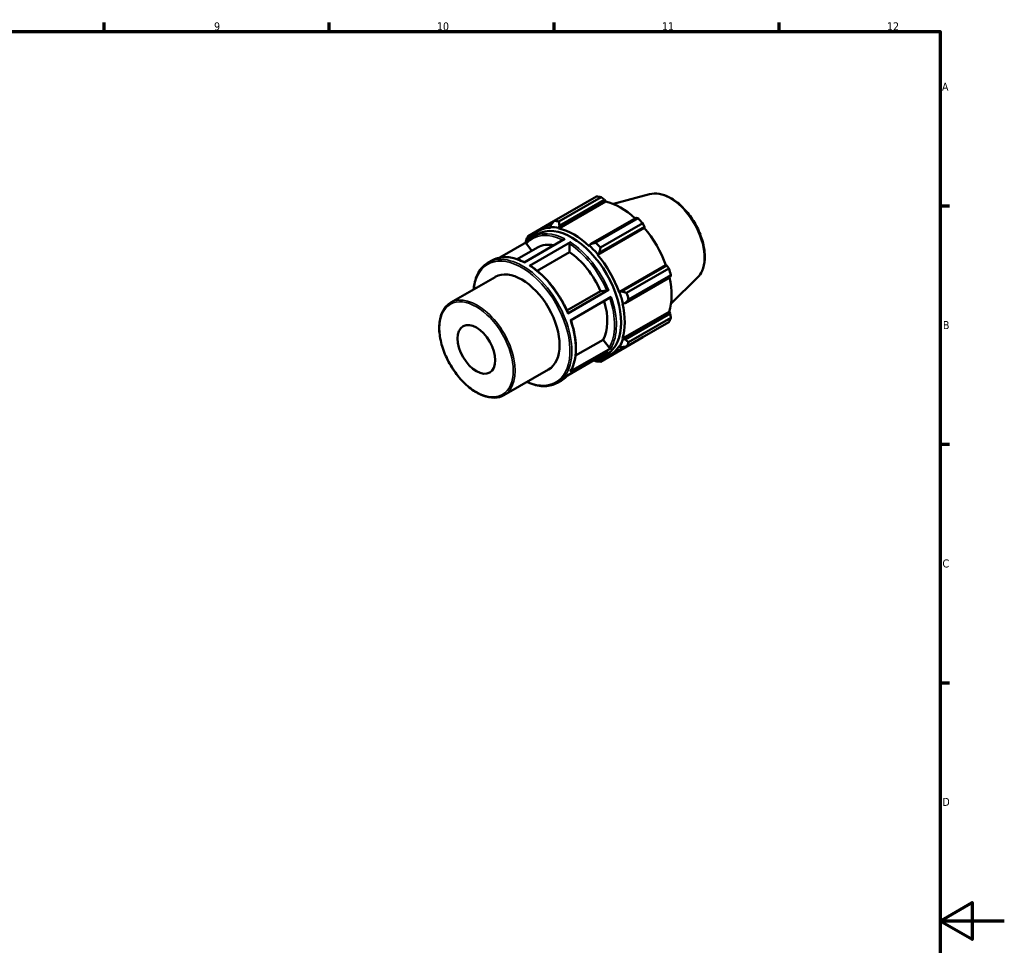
# Model space of a CAD drawing. Header units: millimetres. Extents: x 0 to 931, y 0 to 594.
# Tile 4 of 4: x 534 to 841, y 289 to 578. Entities that reach past the tile are written whole.
import ezdxf

# ---------------------------------------------------------------- set-up
doc = ezdxf.new("R2010")
doc.units = ezdxf.units.MM
for name, color, linetype, lineweight in [('Border (ISO)', 7, 'Continuous', 70), ('Visible (ISO)', 7, 'Continuous', 50), ('Visible Narrow (ISO)', 7, 'Continuous', 35)]:
    doc.layers.add(name, color=color, linetype=linetype, lineweight=lineweight)
doc.styles.add('Note Text (ISO)', font='tahoma.ttf')

# ---------------------------------------------------------------- blocks, each defined once
blk = doc.blocks.new('Borders Default Border')
at = {"layer": 'Border (ISO)'}
for p, q in [((560.67, 574), (560.67, 576.9)), ((630.75, 574), (630.75, 576.9)), ((700.83, 574), (700.83, 576.9)), ((770.92, 574), (770.92, 576.9)), ((821, 519.75), (823.9, 519.75)), ((821, 445.5), (823.9, 445.5)), ((821, 371.25), (823.9, 371.25))]:
    blk.add_line(p, q, dxfattribs=at)
at = {"layer": 'Border (ISO)', "flags": 128}
for points in [[(20, 20), (20, 574), (821, 574), (821, 20), (20, 20)], [(841, 297), (821, 297), (831, 302.77), (831, 291.23), (821, 297)]]:
    blk.add_lwpolyline(points, dxfattribs=at)
at = {"layer": 'Border (ISO)', "color": 232, "true_color": 0xca0064, "char_height": 2.5, "attachment_point": 7, "style": 'Note Text (ISO)'}
for s, insert in [('9', (594.88, 574.35)), ('10', (664.29, 574.35)), ('11', (734.37, 574.4)), ('12', (804.46, 574.4)), ('A', (821.59, 555.62)), ('B', (821.89, 481.37)), ('C', (821.73, 407.08)), ('D', (821.73, 332.88))]:
    blk.add_mtext(s, dxfattribs=dict(at, insert=insert))

msp = doc.modelspace()

# ---------------------------------------------------------------- linework, layer by layer
at = {"layer": 'Visible (ISO)'}
for p, q in [((700.789, 515.052), (713.956, 522.634)), ((715.437, 522.49), (702.27, 514.908)), ((702.439, 513.532), (716.505, 521.632)), ((716.505, 521.632), (716.824, 521.077)), ((730.505, 523.391), (719.232, 520.334)), ((702.253, 512.687), (716.824, 521.077)), ((726.303, 515.989), (712.237, 507.889)), ((713.763, 508.29), (726.93, 515.872)), ((700.738, 514.986), (692.662, 510.336)), ((695.86, 511.893), (700.343, 514.474)), ((699.815, 513.786), (699.633, 513.152)), ((699.633, 513.152), (699.711, 512.933)), ((702.202, 512.903), (702.439, 513.532)), ((702.253, 512.687), (702.202, 512.903)), ((714.286, 504.54), (728.857, 512.93)), ((714.861, 505.122), (728.927, 513.222)), ((728.411, 514.309), (715.245, 506.727)), ((728.927, 513.222), (728.857, 512.93)), ((691.421, 502.102), (704.149, 509.431)), ((692.849, 509.215), (692.887, 509.765)), ((692.888, 509.168), (692.849, 509.215)), ((692.887, 509.765), (694.04, 510.429)), ((694.139, 510.07), (695.593, 510.908)), ((692.14, 508.408), (683.852, 503.635)), ((689.286, 503.121), (695.652, 506.788)), ((692.142, 507.963), (693.899, 505.778)), ((705.846, 508.444), (693.118, 501.114)), ((705.563, 507.953), (705.563, 505.331)), ((711.796, 507.378), (711.744, 507.221)), ((712.237, 507.889), (711.796, 507.378)), ((705.563, 505.331), (695.502, 499.538)), ((714.286, 504.54), (714.365, 504.669)), ((714.365, 504.669), (714.861, 505.122)), ((680.239, 502.066), (681.411, 502.741)), ((720.998, 492.915), (735.569, 501.305)), ((735.855, 501.222), (721.789, 493.122)), ((723.371, 492.652), (736.538, 500.234)), ((735.569, 501.305), (735.855, 501.222)), ((668.58, 489.61), (682.439, 497.591)), ((722.876, 489.462), (736.942, 497.563)), ((737.152, 498.167), (723.985, 490.585)), ((745.472, 497.402), (737.169, 489.186)), ((704.787, 487.162), (715.253, 493.189)), ((705.016, 486.224), (717.744, 493.554)), ((718.585, 491.365), (705.857, 484.036)), ((715.253, 493.189), (717.216, 493.369)), ((721.148, 492.918), (720.998, 492.915)), ((721.789, 493.122), (721.148, 492.918)), ((722.051, 489.37), (722.213, 489.335)), ((722.213, 489.335), (722.876, 489.462)), ((722.051, 478.395), (736.622, 486.786)), ((736.942, 486.234), (722.876, 478.134)), ((723.985, 477.298), (737.152, 484.88)), ((736.622, 486.786), (736.942, 486.234)), ((736.538, 483.52), (723.371, 475.938)), ((715.245, 471.222), (728.411, 478.804)), ((722.213, 478.243), (722.051, 478.395)), ((705.785, 468.145), (718.512, 475.475)), ((707.445, 473.118), (716.022, 478.057)), ((716.022, 478.057), (717.984, 475.617)), ((718.137, 473.208), (722.725, 475.85)), ((720.998, 476.063), (721.148, 475.886)), ((721.148, 475.886), (721.789, 475.726)), ((722.876, 478.134), (722.213, 478.243)), ((717.656, 474.274), (704.928, 466.944)), ((716.046, 472.389), (714.861, 471.706)), ((715.697, 472.634), (717.151, 473.472)), ((714.365, 471.949), (714.338, 472.022)), ((714.861, 471.706), (714.365, 471.949)), ((685.172, 460.797), (699.031, 468.778)), ((701.797, 464.63), (702.969, 465.304))]:
    msp.add_line(p, q, dxfattribs=at)
for centre, major_axis, start_param, end_param in [((721.184, 500.719), (-11.977, 20.798), 5.8451561, 5.9396837), ((721.57, 500.941), (11.138, -19.342), 2.0696433, 2.6635608), ((721.184, 500.719), (11.977, -20.798), 1.9181653, 2.0126929), ((706.999, 492.55), (-11.138, 19.342), 5.9796864, 6.549343), ((706.372, 492.19), (-10.779, 18.718), 3.1415927, 6.2831853), ((706.999, 492.55), (-11.258, 19.55), 5.8051535, 5.9796864), ((708.017, 493.137), (-11.977, 20.798), 5.8451561, 5.9396837), ((706.999, 492.55), (-11.138, 19.342), 5.1942882, 5.8051535), ((721.57, 500.941), (11.138, -19.342), 1.2672974, 1.8781627), ((708.017, 493.137), (-11.977, 20.798), 0.347369, 0.4418966), ((706.999, 492.55), (-11.258, 19.55), 0.3073663, 0.3221179), ((704.635, 491.189), (-8.983, 15.599), 5.8134941, 6.2831853), ((706.999, 492.55), (11.258, -19.55), 1.8781627, 2.0526956), ((708.017, 493.137), (-11.977, 20.798), 5.059758, 5.1542856), ((704.635, 491.189), (8.983, -15.599), 1.3713551, 2.2851177), ((706.999, 492.55), (-11.138, 19.342), 4.4088901, 5.0197553), ((690.735, 483.185), (-8.296, 14.407), 3.1415927, 6.2831853), ((721.184, 500.719), (11.977, -20.798), 1.1327672, 1.2272947), ((721.57, 500.941), (11.138, -19.342), 0.4818993, 1.0759774), ((706.999, 492.55), (11.258, -19.55), 1.0927645, 1.2672974), ((708.017, 493.137), (-11.977, 20.798), 4.2743598, 4.3688874), ((704.635, 491.189), (8.983, -15.599), 0.3241575, 1.1828727), ((706.999, 492.55), (-11.138, 19.342), 3.6234919, 4.2343571), ((721.184, 500.719), (11.977, -20.798), 0.347369, 0.4418966), ((706.999, 492.55), (11.138, -19.342), 6.0170276, 6.5905516), ((706.999, 492.55), (11.258, -19.55), 0.3073663, 0.4818993), ((708.017, 493.137), (11.977, -20.798), 0.347369, 0.4418966), ((708.017, 493.137), (11.977, -20.798), 5.8451561, 5.9396837), ((706.999, 492.55), (11.258, -19.55), 5.9610674, 5.9796864)]:
    msp.add_ellipse(centre, major_axis=major_axis, ratio=0.5780931, start_param=start_param, end_param=end_param, dxfattribs=at)
msp.add_ellipse((676.593, 475.041), major_axis=(4.148, -7.203), ratio=0.5780931, dxfattribs=at)
for points, weights in [([(716.505, 521.632), (715.984, 522.053), (715.437, 522.49)], [1.00373354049, 1.00227420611, 1]), ([(726.93, 515.872), (726.612, 515.933), (726.303, 515.989)], [1, 1.00227420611, 1.00373354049]), ([(700.789, 515.052), (700.286, 514.402), (699.815, 513.786)], [1.01504379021, 1.01073539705, 1.00562370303]), ([(702.439, 513.532), (702.35, 514.202), (702.27, 514.908)], [1.00562370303, 1.01073539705, 1.01504379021]), ([(728.927, 513.222), (728.677, 513.756), (728.411, 514.309)], [1.00373354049, 1.00227420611, 1]), ([(692.887, 509.765), (692.77, 510.041), (692.662, 510.336)], [1.00562370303, 1.01073539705, 1.01504379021]), ([(692.049, 508.976), (691.993, 508.631), (691.941, 508.293)], [1.01504379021, 1.01324820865, 1.01131310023]), ([(713.763, 508.29), (712.978, 508.082), (712.237, 507.889)], [1.01504379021, 1.01073539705, 1.00562370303]), ([(714.861, 505.122), (715.042, 505.904), (715.245, 506.727)], [1.00562370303, 1.01073539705, 1.01504379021]), ([(736.538, 500.234), (736.192, 500.739), (735.855, 501.222)], [1, 1.00227420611, 1.00373354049]), ([(736.942, 497.563), (737.047, 497.86), (737.152, 498.167)], [1.00373354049, 1.00227420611, 1]), ([(723.371, 492.652), (722.557, 492.888), (721.789, 493.122)], [1.01504379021, 1.01073539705, 1.00562370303]), ([(722.876, 489.462), (723.412, 490.009), (723.985, 490.585)], [1.00562370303, 1.01073539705, 1.01504379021]), ([(737.152, 484.88), (737.047, 485.572), (736.942, 486.234)], [1, 1.00227420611, 1.00373354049]), ([(728.411, 478.804), (728.425, 478.83), (728.438, 478.856)], [1, 1.00011452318, 1.00022697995]), ([(721.789, 475.726), (722.557, 475.826), (723.371, 475.938)], [1.00562370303, 1.01073539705, 1.01504379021]), ([(723.985, 477.298), (723.412, 477.721), (722.876, 478.134)], [1.01504379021, 1.01073539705, 1.00562370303]), ([(713.07, 471.633), (713.412, 471.5), (713.763, 471.366)], [1.01102044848, 1.01311280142, 1.01504379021]), ([(715.245, 471.222), (715.042, 471.465), (714.861, 471.706)], [1.01504379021, 1.01073539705, 1.00562370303])]:
    msp.add_rational_spline(points, weights, degree=2, dxfattribs=at)
for points, knots in [([(730.505, 523.391), (731.444, 523.646), (732.46, 523.677), (734.634, 523.319), (735.798, 522.891), (738.139, 521.606), (739.314, 520.732), (741.529, 518.642), (742.569, 517.427), (744.413, 514.784), (745.218, 513.358), (746.52, 510.428), (747.016, 508.925), (747.647, 505.98), (747.78, 504.538), (747.649, 501.854), (747.384, 500.611), (746.55, 498.715), (746.068, 497.991), (745.472, 497.402)], [5.6508865, 5.6508865, 5.6508865, 5.6508865, 5.9414672, 5.9414672, 6.2600776, 6.2600776, 6.59097, 6.59097, 6.9211718, 6.9211718, 7.2498571, 7.2498571, 7.5786217, 7.5786217, 7.9089938, 7.9089938, 8.2396148, 8.2396148, 8.4901479, 8.4901479, 8.4901479, 8.4901479]), ([(692.111, 508.374), (692.229, 508.512), (692.35, 508.645), (692.599, 508.901), (692.728, 509.025), (692.992, 509.261), (693.127, 509.375), (693.405, 509.591), (693.547, 509.694), (693.838, 509.89), (693.987, 509.983), (694.139, 510.07)], [5.29685634, 5.29685634, 5.29685634, 5.29685634, 5.33742924, 5.33742924, 5.37800214, 5.37800214, 5.41857505, 5.41857505, 5.45914795, 5.45914795, 5.49972085, 5.49972085, 5.49972085, 5.49972085]), ([(692.142, 507.963), (692.111, 508), (692.084, 508.049), (692.055, 508.134), (692.048, 508.185), (692.054, 508.267), (692.069, 508.312), (692.096, 508.355), (692.103, 508.365), (692.111, 508.374)], [0.177887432, 0.177887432, 0.177887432, 0.177887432, 0.192734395, 0.192734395, 0.207566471, 0.207566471, 0.22238125, 0.22238125, 0.226804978, 0.226804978, 0.226804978, 0.226804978]), ([(705.563, 507.953), (705.563, 507.994), (705.571, 508.046), (705.598, 508.136), (705.621, 508.19), (705.671, 508.276), (705.706, 508.323), (705.77, 508.391), (705.811, 508.424), (705.846, 508.444)], [0.177887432, 0.177887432, 0.177887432, 0.177887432, 0.192734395, 0.192734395, 0.207566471, 0.207566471, 0.22238125, 0.22238125, 0.237182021, 0.237182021, 0.237182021, 0.237182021]), ([(681.411, 502.741), (681.959, 503.056), (682.547, 503.302), (683.787, 503.649), (684.439, 503.749), (685.789, 503.805), (686.488, 503.76), (687.916, 503.529), (688.645, 503.343), (690.095, 502.843), (690.813, 502.534), (691.533, 502.166)], [5.49972085, 5.49972085, 5.49972085, 5.49972085, 5.64629368, 5.64629368, 5.79286652, 5.79286652, 5.93943935, 5.93943935, 6.08601218, 6.08601218, 6.22722508, 6.22722508, 6.22722508, 6.22722508]), ([(675.705, 493.713), (675.759, 494.307), (675.843, 494.882), (676.295, 497.112), (676.9, 498.587), (678.433, 500.736), (679.273, 501.51), (680.239, 502.066)], [4.81295729, 4.81295729, 4.81295729, 4.81295729, 4.91923373, 4.91923373, 5.2414099, 5.2414099, 5.49972085, 5.49972085, 5.49972085, 5.49972085]), ([(693.118, 501.114), (693.153, 501.134), (693.194, 501.149), (693.259, 501.155), (693.293, 501.148), (693.32, 501.132), (693.322, 501.131), (693.323, 501.13)], [0, 0, 0, 0, 0.014800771, 0.014800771, 0.02961555, 0.02961555, 0.030696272, 0.030696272, 0.030696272, 0.030696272]), ([(693.323, 501.13), (694.274, 500.516), (695.216, 499.803), (697.054, 498.206), (697.951, 497.321), (699.667, 495.41), (700.486, 494.384), (702.022, 492.225), (702.738, 491.093), (704.042, 488.76), (704.63, 487.56), (705.144, 486.347)], [0.0611797, 0.0611797, 0.0611797, 0.0611797, 0.24823665, 0.24823665, 0.43529361, 0.43529361, 0.62235056, 0.62235056, 0.80940752, 0.80940752, 0.99646447, 0.99646447, 0.99646447, 0.99646447]), ([(717.744, 493.554), (717.709, 493.534), (717.661, 493.51), (717.573, 493.47), (717.518, 493.448), (717.426, 493.416), (717.373, 493.4), (717.29, 493.379), (717.246, 493.371), (717.216, 493.369)], [0, 0, 0, 0, 0.014803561, 0.014803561, 0.029616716, 0.029616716, 0.044441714, 0.044441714, 0.059276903, 0.059276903, 0.059276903, 0.059276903]), ([(685.172, 460.797), (684.283, 460.286), (683.259, 460.013), (681.03, 459.961), (679.822, 460.196), (677.331, 461.157), (676.048, 461.896), (673.553, 463.799), (672.342, 464.964), (670.118, 467.599), (669.103, 469.067), (667.371, 472.159), (666.652, 473.782), (665.582, 477.026), (665.231, 478.645), (664.936, 481.72), (664.993, 483.176), (665.52, 485.773), (665.989, 486.916), (667.18, 488.58), (667.831, 489.179), (668.58, 489.61)], [2.3581282, 2.3581282, 2.3581282, 2.3581282, 2.6636663, 2.6636663, 2.9786798, 2.9786798, 3.3019374, 3.3019374, 3.6258994, 3.6258994, 3.9491804, 3.9491804, 4.2721966, 4.2721966, 4.5955501, 4.5955501, 4.9195767, 4.9195767, 5.2423649, 5.2423649, 5.4997209, 5.4997209, 5.4997209, 5.4997209]), ([(705.143, 486.347), (705.145, 486.343), (705.145, 486.338), (705.141, 486.321), (705.126, 486.302), (705.085, 486.267), (705.051, 486.244), (705.016, 486.224)], [0.20146025, 0.20146025, 0.20146025, 0.20146025, 0.207493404, 0.207493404, 0.222306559, 0.222306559, 0.23711012, 0.23711012, 0.23711012, 0.23711012]), ([(705.999, 484.117), (706.414, 482.909), (706.753, 481.699), (707.265, 479.305), (707.437, 478.122), (707.605, 475.834), (707.6, 474.73), (707.411, 472.637), (707.227, 471.649), (706.682, 469.822), (706.322, 468.984), (705.877, 468.236)], [1.11051203, 1.11051203, 1.11051203, 1.11051203, 1.29557821, 1.29557821, 1.48267687, 1.48267687, 1.66977552, 1.66977552, 1.85687418, 1.85687418, 2.04397283, 2.04397283, 2.04397283, 2.04397283]), ([(718.512, 475.475), (718.478, 475.455), (718.429, 475.44), (718.342, 475.431), (718.287, 475.436), (718.195, 475.461), (718.141, 475.485), (718.058, 475.539), (718.015, 475.579), (717.984, 475.617)], [0, 0, 0, 0, 0.014803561, 0.014803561, 0.029616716, 0.029616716, 0.044441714, 0.044441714, 0.059276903, 0.059276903, 0.059276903, 0.059276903]), ([(715.697, 472.634), (715.149, 472.318), (714.56, 472.072), (713.716, 471.836), (713.488, 471.783), (713.256, 471.74)], [2.3581282, 2.3581282, 2.3581282, 2.3581282, 2.50470103, 2.50470103, 2.55767706, 2.55767706, 2.55767706, 2.55767706]), ([(704.967, 466.967), (704.859, 466.841), (704.747, 466.719), (704.508, 466.473), (704.379, 466.35), (704.116, 466.113), (703.98, 466), (703.702, 465.783), (703.56, 465.68), (703.269, 465.484), (703.121, 465.392), (702.969, 465.304)], [2.15857934, 2.15857934, 2.15857934, 2.15857934, 2.19583659, 2.19583659, 2.23640949, 2.23640949, 2.27698239, 2.27698239, 2.3175553, 2.3175553, 2.3581282, 2.3581282, 2.3581282, 2.3581282]), ([(705.877, 468.236), (705.876, 468.234), (705.875, 468.232), (705.853, 468.198), (705.819, 468.165), (705.785, 468.145)], [0.221561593, 0.221561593, 0.221561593, 0.221561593, 0.222306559, 0.222306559, 0.23711012, 0.23711012, 0.23711012, 0.23711012]), ([(701.797, 464.63), (700.642, 463.965), (699.31, 463.613), (696.41, 463.56), (694.839, 463.872), (692.925, 464.621), (692.611, 464.755), (692.297, 464.9)], [2.3581282, 2.3581282, 2.3581282, 2.3581282, 2.6668475, 2.6668475, 2.98314259, 2.98314259, 3.04489177, 3.04489177, 3.04489177, 3.04489177])]:
    msp.add_open_spline(points, degree=3, knots=knots, dxfattribs=at)
at = {"layer": 'Visible Narrow (ISO)'}
for centre, major_axis, start_param, end_param in [((736.844, 509.737), (-7.57, 13.145), 3.2927583, 6.1320197), ((704.635, 491.189), (-10.579, 18.372), 5.5712679, 6.4849438), ((704.918, 491.352), (-10.779, 18.718), 5.5500652, 6.2831853), ((704.635, 491.189), (10.579, -18.372), 1.3622257, 2.2961535), ((704.918, 491.352), (-10.779, 18.718), 4.5028676, 5.4388953), ((690.735, 483.185), (-10.579, 18.372), 2.4721611, 6.9526169), ((691.018, 483.348), (10.779, -18.718), 0, 3.1415927), ((692.19, 484.023), (-10.779, 18.718), 5.5500652, 6.2831853), ((692.19, 484.023), (10.779, -18.718), 1.361275, 2.2973027), ((676.876, 475.204), (8.296, -14.407), 0, 3.1415927), ((704.635, 491.189), (10.579, -18.372), 0.3150281, 1.2438314), ((704.918, 491.352), (10.779, -18.718), 0.3140774, 1.2501051), ((692.19, 484.023), (10.779, -18.718), 0.3140774, 1.2501051), ((704.635, 491.189), (10.579, -18.372), 6.219388, 6.3469827), ((704.918, 491.352), (10.779, -18.718), 0, 0.2029076), ((692.19, 484.023), (10.779, -18.718), 0, 0.2029076)]:
    msp.add_ellipse(centre, major_axis=major_axis, ratio=0.5780931, start_param=start_param, end_param=end_param, dxfattribs=at)
msp.add_ellipse((676.593, 475.041), major_axis=(8.097, -14.06), ratio=0.5780931, dxfattribs=at)

# ---------------------------------------------------------------- block references
msp.add_blockref('Borders Default Border', (0, 0))

doc.saveas('drawing.dxf')
